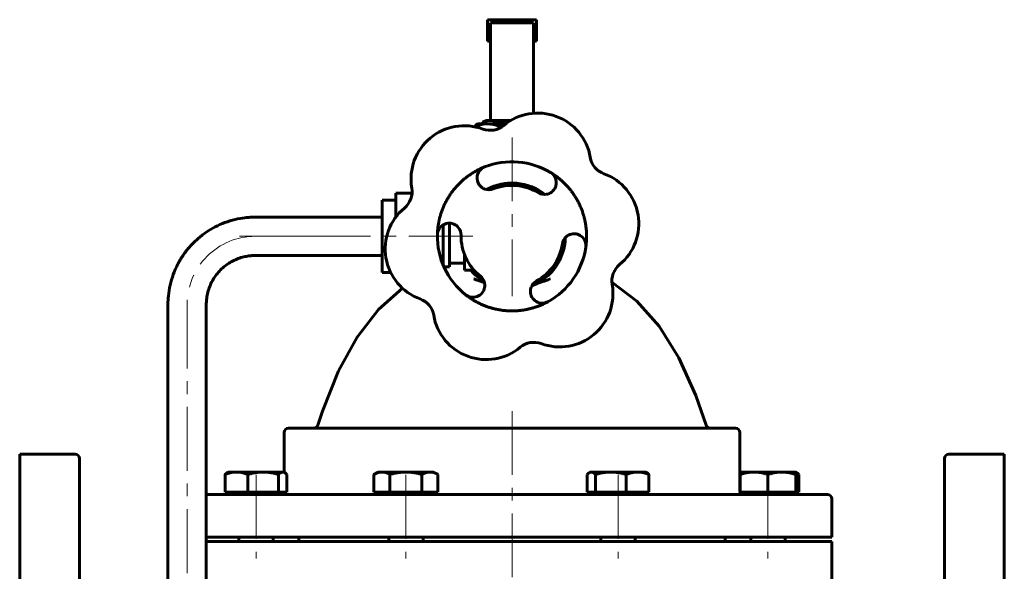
# Model space of a CAD drawing. Header units: millimetres. Extents: x 0 to 594, y 0 to 420.
# Tile 4 of 10: x 90 to 206, y 254 to 318. Entities that reach past the tile are written whole.
import ezdxf

# ---------------------------------------------------------------- set-up
doc = ezdxf.new("R2010")
doc.units = ezdxf.units.MM
doc.linetypes.add('K5LT_AXLED', pattern=[12, 7.5, -1.5, 1.5, -1.5])
doc.linetypes.add('K5LT_BASIC', pattern=[0])
doc.layers.add('Системный слой (1)', color=251, linetype='Continuous', true_color=0x6c6c6c)

# ---------------------------------------------------------------- blocks, each defined once
blk = doc.blocks.new('U0')
at = {"layer": 'Системный слой (1)', "color": 143, "linetype": 'K5LT_BASIC', "lineweight": 60, "true_color": 0x33acca}
for p, q in [((181.09, 265.23), (181.05, 265.24)), ((181.13, 265.21), (181.09, 265.23)), ((181.17, 265.19), (181.13, 265.21)), ((181.25, 265.14), (181.17, 265.19)), ((181.34, 265.06), (181.25, 265.14)), ((181.43, 264.97), (181.34, 265.06))]:
    blk.add_line(p, q, dxfattribs=at)
blk = doc.blocks.new('U1')
at = {"layer": 'Системный слой (1)', "color": 143, "linetype": 'K5LT_BASIC', "lineweight": 60, "true_color": 0x33acca}
for p, q in [((174.52, 265.09), (174.5, 265.09)), ((174.54, 265.1), (174.52, 265.09)), ((174.55, 265.11), (174.54, 265.1))]:
    blk.add_line(p, q, dxfattribs=at)
blk = doc.blocks.new('U2')
at = {"layer": 'Системный слой (1)', "color": 143, "linetype": 'K5LT_BASIC', "lineweight": 60, "true_color": 0x33acca}
for p, q in [((132.54, 292.91), (132.54, 297.15)), ((132.54, 288.67), (132.54, 292.91))]:
    blk.add_line(p, q, dxfattribs=at)
blk = doc.blocks.new('U3')
at = {"layer": 'Системный слой (1)', "color": 143, "linetype": 'K5LT_BASIC', "lineweight": 60, "true_color": 0x33acca}
for p, q in [((156.68, 265.06), (156.59, 264.97)), ((156.77, 265.14), (156.68, 265.06)), ((156.85, 265.19), (156.77, 265.14)), ((156.93, 265.23), (156.85, 265.19)), ((157, 265.25), (156.93, 265.23)), ((157.08, 265.26), (157, 265.25))]:
    blk.add_line(p, q, dxfattribs=at)
blk = doc.blocks.new('U4')
at = {"layer": 'Системный слой (1)', "color": 143, "linetype": 'K5LT_BASIC', "lineweight": 60, "true_color": 0x33acca}
for p, q in [((145.26, 315.81), (144.89, 315.81)), ((150.67, 315.81), (150.29, 315.81))]:
    blk.add_line(p, q, dxfattribs=at)
blk = doc.blocks.new('U5')
at = {"layer": 'Системный слой (1)', "color": 143, "linetype": 'K5LT_BASIC', "lineweight": 60, "true_color": 0x33acca}
for p, q in [((146.09, 306.31), (146.06, 306.3)), ((146.65, 306.42), (146.09, 306.31)), ((147.17, 306.48), (146.65, 306.42)), ((147.65, 306.51), (147.17, 306.48))]:
    blk.add_line(p, q, dxfattribs=at)
blk = doc.blocks.new('U6')
at = {"layer": 'Системный слой (1)', "color": 143, "linetype": 'K5LT_BASIC', "lineweight": 60, "true_color": 0x33acca}
for p, q in [((143.32, 305.78), (143.42, 305.88)), ((143.42, 305.88), (143.52, 305.95)), ((143.52, 305.95), (143.61, 306.01))]:
    blk.add_line(p, q, dxfattribs=at)
blk = doc.blocks.new('U7')
at = {"layer": 'Системный слой (1)', "color": 143, "linetype": 'K5LT_BASIC', "lineweight": 60, "true_color": 0x33acca}
for p, q in [((146.54, 305.77), (146.48, 305.75)), ((146.59, 305.79), (146.54, 305.77)), ((146.65, 305.8), (146.59, 305.79))]:
    blk.add_line(p, q, dxfattribs=at)
blk = doc.blocks.new('U8')
at = {"layer": 'Системный слой (1)', "color": 143, "linetype": 'K5LT_BASIC', "lineweight": 60, "true_color": 0x33acca}
for p, q in [((144.89, 306.11), (144.39, 306.07)), ((143.89, 305.96), (143.35, 305.78)), ((144.39, 306.07), (143.89, 305.96))]:
    blk.add_line(p, q, dxfattribs=at)
blk = doc.blocks.new('U9')
at = {"layer": 'Системный слой (1)', "color": 143, "linetype": 'K5LT_BASIC', "lineweight": 60, "true_color": 0x33acca}
for p, q in [((120.97, 265.25), (120.89, 265.26)), ((121.04, 265.23), (120.97, 265.25)), ((121.12, 265.19), (121.04, 265.23)), ((121.2, 265.14), (121.12, 265.19)), ((121.29, 265.06), (121.2, 265.14)), ((121.38, 264.97), (121.29, 265.06))]:
    blk.add_line(p, q, dxfattribs=at)
blk = doc.blocks.new('U21')
at = {"layer": 'Системный слой (1)', "color": 143, "linetype": 'K5LT_BASIC', "lineweight": 60, "true_color": 0x33acca}
for p, q in [((159.5, 287.54), (162.43, 285.32)), ((162.43, 285.32), (165.05, 282.36)), ((165.05, 282.36), (167.36, 278.66)), ((167.36, 278.66), (169.36, 274.22)), ((169.36, 274.22), (170.55, 270.76))]:
    blk.add_line(p, q, dxfattribs=at)
blk = doc.blocks.new('U22')
at = {"layer": 'Системный слой (1)', "color": 143, "linetype": 'K5LT_BASIC', "lineweight": 60, "true_color": 0x33acca}
for p, q in [((144.28, 287.58), (144.24, 287.59)), ((144.39, 287.55), (144.28, 287.58)), ((144.44, 287.53), (144.39, 287.55)), ((144.46, 287.52), (144.44, 287.53)), ((144.48, 287.52), (144.46, 287.52)), ((144.49, 287.52), (144.48, 287.52)), ((144.48, 287.52), (144.48, 287.52)), ((144.54, 287.5), (144.49, 287.52))]:
    blk.add_line(p, q, dxfattribs=at)
blk = doc.blocks.new('U23')
at = {"layer": 'Системный слой (1)', "color": 143, "linetype": 'K5LT_BASIC', "lineweight": 60, "true_color": 0x33acca}
for p, q in [((150.6, 298.49), (150.03, 298.74)), ((151.14, 298.18), (150.6, 298.49)), ((151.65, 297.82), (151.14, 298.18))]:
    blk.add_line(p, q, dxfattribs=at)
blk = doc.blocks.new('U24')
at = {"layer": 'Системный слой (1)', "color": 143, "linetype": 'K5LT_BASIC', "lineweight": 60, "true_color": 0x33acca}
for p, q in [((150.72, 287.38), (150.56, 287.31)), ((150.85, 287.44), (150.72, 287.38)), ((150.95, 287.47), (150.85, 287.44)), ((151.03, 287.5), (150.95, 287.47)), ((151.11, 287.53), (151.03, 287.5)), ((151.18, 287.55), (151.11, 287.53)), ((151.21, 287.56), (151.18, 287.55)), ((151.23, 287.56), (151.21, 287.56)), ((151.24, 287.57), (151.23, 287.56)), ((151.31, 287.59), (151.24, 287.57))]:
    blk.add_line(p, q, dxfattribs=at)
blk = doc.blocks.new('U25')
at = {"layer": 'Системный слой (1)', "color": 143, "linetype": 'K5LT_BASIC', "lineweight": 60, "true_color": 0x33acca}
for p, q in [((134.94, 286.81), (132.13, 284.32)), ((132.13, 284.32), (129.62, 281.08)), ((129.62, 281.08), (127.43, 277.12)), ((127.43, 277.12), (125.54, 272.41)), ((125.54, 272.41), (125.01, 270.76))]:
    blk.add_line(p, q, dxfattribs=at)
blk = doc.blocks.new('U26')
at = {"layer": 'Системный слой (1)', "color": 143, "linetype": 'K5LT_BASIC', "lineweight": 60, "true_color": 0x33acca}
for start, end in [(51.7608, 118.5945), (291.7608, 358.5945), (219.4348, 238.5945)]:
    blk.add_arc((147.78, 292.91), 6.25, start, end, dxfattribs=at)

msp = doc.modelspace()

# ---------------------------------------------------------------- linework, layer by layer
at = {"layer": 'Системный слой (1)', "color": 143, "linetype": 'K5LT_BASIC', "lineweight": 60, "true_color": 0x33acca}
for p, q in [((144.8862, 318.3265), (150.6698, 318.3265)), ((144.8862, 315.8119), (144.8862, 318.3265)), ((145.2634, 317.9452), (145.2634, 306.5136)), ((150.2926, 317.9452), (145.2634, 317.9452)), ((150.2926, 307.3487), (150.2926, 317.9452)), ((150.6698, 318.3265), (150.6698, 315.8119)), ((143.778, 306.1107), (143.6106, 306.014)), ((143.778, 306.1107), (144.8863, 306.1107)), ((144.8014, 306.5136), (144.3409, 306.2989)), ((144.3409, 306.2989), (144.3409, 306.1107)), ((144.8014, 306.5136), (145.2002, 306.5136)), ((144.8863, 306.1107), (147.044, 306.1107)), ((145.2002, 306.5136), (147.6486, 306.5136)), ((146.0595, 306.2989), (146.0595, 306.1107)), ((146.4819, 305.6943), (146.4819, 305.7534)), ((146.4498, 299.0178), (146.453, 299.0197)), ((134.138, 297.1524), (132.538, 297.1524)), ((134.138, 297.9553), (136.051, 297.9553)), ((134.138, 297.9553), (134.138, 295.4329)), ((123.3295, 295.1606), (117.6613, 295.161)), ((123.6798, 295.1606), (123.3295, 295.1606)), ((132.538, 295.1606), (123.6798, 295.1606)), ((134.138, 295.4329), (134.3557, 295.4329)), ((134.138, 295.4329), (134.138, 295.1565)), ((139.6881, 290.3883), (139.6881, 294.2439)), ((140.438, 294.4515), (140.438, 289.347)), ((123.3292, 290.6606), (117.6611, 290.661)), ((123.6798, 290.6606), (123.3292, 290.6606)), ((132.538, 290.6606), (123.6798, 290.6606)), ((139.3994, 290.3883), (139.6881, 290.3883)), ((139.6881, 289.5765), (139.6881, 290.3883)), ((142.188, 290.8118), (142.188, 288.9406)), ((139.7865, 289.347), (140.438, 289.347)), ((140.438, 289.7674), (142.188, 289.7674)), ((142.188, 288.9406), (143.0688, 288.9406)), ((143.3179, 288.9406), (143.0688, 288.9406)), ((133.5467, 288.6688), (132.538, 288.6688)), ((107.4189, 284.9115), (107.4189, 234.2159)), ((111.9189, 284.9115), (111.9189, 234.2159)), ((173.9984, 270.4106), (121.5575, 270.4106)), ((121.0575, 265.2285), (121.0575, 269.9106)), ((174.4984, 263.1106), (174.4984, 269.9106)), ((90.028, 267.3607), (96.528, 267.3607)), ((90.028, 267.3607), (90.028, 183.6107)), ((97.028, 183.6107), (97.028, 266.8607)), ((198.528, 183.6107), (198.528, 266.8607)), ((205.528, 267.3607), (199.028, 267.3607)), ((205.528, 267.3607), (205.528, 183.6107)), ((114.127, 262.9107), (114.127, 264.9704)), ((114.5019, 265.2607), (114.3873, 265.1945)), ((114.5019, 265.2607), (115.4538, 265.2607)), ((115.4538, 265.2607), (118.593, 265.2607)), ((116.7806, 262.9107), (116.7806, 264.9704)), ((118.593, 265.2607), (120.8911, 265.2607)), ((120.4055, 262.9107), (120.4055, 264.9704)), ((120.8911, 265.2607), (121.0019, 265.2607)), ((121.0019, 265.2607), (121.1165, 265.1945)), ((121.3768, 262.9107), (121.3768, 264.9704)), ((132.0908, 265.2607), (131.588, 264.9704)), ((131.588, 262.9107), (131.588, 264.9704)), ((132.0908, 265.2607), (132.5262, 265.2607)), ((132.5262, 265.2607), (135.3408, 265.2607)), ((133.4644, 262.9107), (133.4644, 264.9704)), ((135.3408, 265.2607), (138.1553, 265.2607)), ((137.2171, 262.9107), (137.2171, 264.9704)), ((138.1553, 265.2607), (138.5908, 265.2607)), ((138.5908, 265.2607), (139.0935, 264.9704)), ((139.0935, 262.9107), (139.0935, 264.9704)), ((156.5903, 262.9107), (156.5903, 264.9704)), ((156.9652, 265.2607), (156.8505, 265.1944)), ((156.9652, 265.2607), (157.0759, 265.2607)), ((157.0759, 265.2607), (159.374, 265.2607)), ((157.5616, 262.9107), (157.5616, 264.9704)), ((159.374, 265.2607), (162.5133, 265.2607)), ((161.1865, 262.9107), (161.1865, 264.9704)), ((162.5133, 265.2607), (163.4652, 265.2607)), ((163.4652, 265.2607), (163.5799, 265.1944)), ((163.8401, 262.9107), (163.8401, 264.9704)), ((174.5541, 265.2607), (174.4984, 265.2285)), ((174.5541, 265.2607), (176.1791, 265.2607)), ((174.5541, 264.9704), (174.5541, 265.2607)), ((174.5541, 262.9107), (174.5541, 264.9704)), ((176.1791, 265.2607), (179.4291, 265.2607)), ((177.8041, 262.9107), (177.8041, 264.9704)), ((179.4291, 265.2607), (181.0541, 265.2607)), ((181.0541, 265.2607), (181.1687, 265.1945)), ((181.0541, 265.2607), (181.0541, 264.9704)), ((181.0541, 262.9107), (181.0541, 264.9704)), ((181.429, 262.9107), (181.429, 264.9704)), ((184.778, 262.6106), (111.9189, 262.6106)), ((115.4538, 262.9107), (114.127, 262.9107)), ((114.5019, 262.9107), (114.5019, 262.6106)), ((116.7806, 262.9107), (115.4538, 262.9107)), ((118.593, 262.9107), (116.7806, 262.9107)), ((120.4055, 262.9107), (118.593, 262.9107)), ((120.8911, 262.9107), (120.4055, 262.9107)), ((121.3768, 262.9107), (120.8911, 262.9107)), ((121.0019, 262.9107), (121.0019, 262.6106)), ((132.5262, 262.9107), (131.588, 262.9107)), ((132.0908, 262.9107), (132.0908, 262.6106)), ((133.4644, 262.9107), (132.5262, 262.9107)), ((135.3408, 262.9107), (133.4644, 262.9107)), ((137.2171, 262.9107), (135.3408, 262.9107)), ((138.1553, 262.9107), (137.2171, 262.9107)), ((139.0935, 262.9107), (138.1553, 262.9107)), ((138.5908, 262.9107), (138.5908, 262.6106)), ((157.0759, 262.9107), (156.5903, 262.9107)), ((156.9652, 262.9107), (156.9652, 262.6106)), ((157.5616, 262.9107), (157.0759, 262.9107)), ((159.374, 262.9107), (157.5616, 262.9107)), ((161.1865, 262.9107), (159.374, 262.9107)), ((162.5133, 262.9107), (161.1865, 262.9107)), ((163.8401, 262.9107), (162.5133, 262.9107)), ((163.4652, 262.9107), (163.4652, 262.6106)), ((174.5541, 262.9107), (174.5401, 262.9107)), ((176.1791, 262.9107), (174.5541, 262.9107)), ((174.5541, 262.9107), (174.5541, 262.6106)), ((177.8041, 262.9107), (176.1791, 262.9107)), ((179.4291, 262.9107), (177.8041, 262.9107)), ((181.0541, 262.9107), (179.4291, 262.9107)), ((181.429, 262.9107), (181.0541, 262.9107)), ((181.0541, 262.9107), (181.0541, 262.6106)), ((185.278, 257.6106), (185.278, 262.1106)), ((111.9189, 257.6106), (185.278, 257.6106)), ((115.7519, 257.6106), (115.7519, 257.1106)), ((119.7519, 257.6106), (119.7519, 257.1106)), ((122.778, 257.6106), (122.778, 257.1106)), ((133.3408, 257.6106), (133.3408, 257.1106)), ((137.3408, 257.6106), (137.3408, 257.1106)), ((158.2152, 257.6106), (158.2152, 257.1106)), ((162.2152, 257.6106), (162.2152, 257.1106)), ((172.778, 257.6106), (172.778, 257.1106)), ((175.8041, 257.6106), (175.8041, 257.1106)), ((179.8041, 257.6106), (179.8041, 257.1106)), ((185.278, 257.1106), (111.9189, 257.1106)), ((185.278, 257.1106), (185.278, 252.1106))]:
    msp.add_line(p, q, dxfattribs=at)
at = {"layer": 'Системный слой (1)', "color": 30, "linetype": 'K5LT_AXLED', "lineweight": 18, "true_color": 0xff8000}
for p, q in [((147.778, 304.5195), (147.778, 285.9092)), ((123.3294, 292.9106), (115.6612, 292.9111)), ((123.6798, 292.9106), (144.188, 292.9106)), ((109.6689, 284.9115), (109.6689, 232.2109)), ((147.778, 272.4106), (147.778, 246.6107)), ((117.7519, 264.9107), (117.7519, 255.1106)), ((135.3408, 264.9107), (135.3408, 255.1106)), ((160.2152, 264.9107), (160.2152, 255.1106)), ((177.8041, 264.9107), (177.8041, 255.1106))]:
    msp.add_line(p, q, dxfattribs=at)
at = {"layer": 'Системный слой (1)', "color": 143, "linetype": 'K5LT_BASIC', "lineweight": 60, "true_color": 0x33acca}
for centre, radius, start, end in [((150.8062, 301.1199), 6.25, 9.751813, 129.751813), ((142.1827, 299.6378), 6.25, 69.751813, 189.751813), ((145.2109, 307.8471), 2.5, 249.751813, 309.751813), ((147.778, 292.9106), 8.75, 58.820187, 111.53515), ((159.4298, 302.602), 2.5, 189.751813, 249.751813), ((145.0761, 299.7573), 1.3895, 111.53515, 230.099445), ((151.5887, 299.2079), 1.3895, 300.255893, 58.820187), ((156.4015, 294.3927), 6.25, 309.751813, 69.751813), ((133.5591, 298.1557), 2.5, 309.751813, 9.751813), ((145.0761, 299.7573), 1.3895, 230.099445, 250.183555), ((145.0761, 299.7573), 1.3895, 250.183555, 291.53515), ((147.778, 292.9106), 5.971, 58.820187, 111.53515), ((151.5887, 299.2079), 1.3895, 238.820187, 280.171782), ((151.5887, 299.2079), 1.3895, 280.171782, 300.255893), ((139.1544, 291.4285), 6.25, 129.751813, 249.751813), ((140.419, 293.0622), 1.3895, 60.255893, 178.820187), ((140.419, 293.0622), 1.3895, 40.171782, 60.255893), ((140.419, 293.0622), 1.3895, 358.820187, 40.171782), ((147.778, 292.9106), 8.75, 178.820187, 231.53515), ((147.778, 292.9106), 5.971, 178.820187, 231.53515), ((155.0583, 291.8271), 1.3895, 130.183555, 171.53515), ((147.778, 292.9106), 6.25, 347.082602, 356.818336), ((155.0583, 291.8271), 1.3895, 110.099445, 130.183555), ((155.0583, 291.8271), 1.3895, 351.53515, 110.099445), ((147.778, 292.9106), 5.971, 298.820187, 351.53515), ((147.778, 292.9106), 8.75, 298.820187, 351.53515), ((161.9968, 287.6655), 2.5, 129.751813, 189.751813), ((143.1995, 287.1474), 1.3895, 10.183555, 51.53515), ((151.3262, 286.4618), 1.3895, 118.820187, 160.171782), ((143.1995, 287.1474), 1.3895, 231.53515, 350.099445), ((143.1995, 287.1474), 1.3895, 350.099445, 10.183555), ((151.3262, 286.4618), 1.3895, 160.171782, 180.255893), ((151.3262, 286.4618), 1.3895, 180.255893, 298.820187), ((153.3733, 286.1834), 6.25, 249.751813, 9.751813), ((136.1261, 283.2193), 2.5, 9.751813, 69.751813), ((144.7497, 284.7013), 6.25, 189.751813, 309.751813), ((150.345, 277.9741), 2.5, 69.751813, 129.751813), ((121.5575, 269.9106), 0.5, 90, 180), ((173.9984, 269.9106), 0.5, 0, 90), ((96.528, 266.8607), 0.5, 0, 90), ((199.028, 266.8607), 0.5, 90, 180), ((120.5575, 263.1106), 0.5, 332.715779, 336.428073), ((174.9984, 263.1106), 0.5, 180, 207.284221), ((184.778, 262.1106), 0.5, 0, 90)]:
    msp.add_arc(centre, radius, start, end, dxfattribs=at)
for centre, major_axis in [((117.6612, 292.911), (0.0001, 2.25)), ((123.3294, 292.9106), (0.0001, 2.25)), ((117.6612, 292.911), (-0.0001, -2.25))]:
    msp.add_ellipse(centre, major_axis=major_axis, ratio=0.04380466, start_param=0, end_param=0.00151061, dxfattribs=at)
at = {"layer": 'Системный слой (1)', "color": 30, "linetype": 'K5LT_AXLED', "lineweight": 18, "true_color": 0xff8000}
for centre, major_axis, ratio, start_param, end_param in [((117.6612, 284.911), (-0.2752, 7.9953), 0.99903898, 6.24874698, 7.81954332), ((123.6798, 292.9227), (8, 0), 0.00150916, 4.66857024, 4.71238898)]:
    msp.add_ellipse(centre, major_axis=major_axis, ratio=ratio, start_param=start_param, end_param=end_param, dxfattribs=at)
at = {"layer": 'Системный слой (1)', "color": 143, "linetype": 'K5LT_BASIC', "lineweight": 60, "true_color": 0x33acca}
for points, weights, degree in [([(145.2002, 306.5136), (144.8014, 306.5136), (144.3409, 306.2989)], [1, 1.04428104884, 1.01222688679], 2), ([(146.4819, 305.7534), (145.6268, 306.1107), (144.8863, 306.1107)], [1, 1.0379548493, 1], 2), ([(146.0595, 306.2989), (145.599, 306.5136), (145.2002, 306.5136)], [1.01222688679, 1.04428104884, 1], 2), ([(139.0298, 293.0908), (139.1047, 296.7279), (141.1821, 299.7144), (144.5661, 301.0498)], [1, 0.888340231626, 0.888340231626, 1], 3), ([(152.3081, 300.3966), (155.4205, 298.5132), (156.9682, 295.2209), (156.4326, 291.6226)], [1, 0.888340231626, 0.888340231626, 1], 3), ([(151.996, 285.2444), (148.8087, 283.4907), (145.1836, 283.7965), (142.3352, 286.0594)], [1, 0.888340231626, 0.888340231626, 1], 3), ([(115.4538, 265.2607), (114.838, 265.2607), (114.127, 264.9704)], [1, 1.0379548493, 1], 2), ([(114.127, 264.9704), (114.2642, 265.1234), (114.3872, 265.1945)], [1, 1.01965971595, 1.01895289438], 2), ([(116.7806, 264.9704), (116.0696, 265.2607), (115.4538, 265.2607)], [1, 1.0379548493, 1], 2), ([(118.593, 265.2607), (117.7519, 265.2607), (116.7806, 264.9704)], [1, 1.0379548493, 1], 2), ([(120.4055, 264.9704), (119.4342, 265.2607), (118.593, 265.2607)], [1, 1.0379548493, 1], 2), ([(120.8911, 265.2607), (120.6658, 265.2607), (120.4055, 264.9704)], [1, 1.0379548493, 1], 2), ([(132.5262, 265.2607), (132.0908, 265.2607), (131.588, 264.9704)], [1, 1.0379548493, 1], 2), ([(133.4644, 264.9704), (132.9616, 265.2607), (132.5262, 265.2607)], [1, 1.0379548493, 1], 2), ([(135.3408, 265.2607), (134.4699, 265.2607), (133.4644, 264.9704)], [1, 1.0379548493, 1], 2), ([(137.2171, 264.9704), (136.2116, 265.2607), (135.3408, 265.2607)], [1, 1.0379548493, 1], 2), ([(138.1553, 265.2607), (137.7199, 265.2607), (137.2171, 264.9704)], [1, 1.0379548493, 1], 2), ([(139.0935, 264.9704), (138.5908, 265.2607), (138.1553, 265.2607)], [1, 1.0379548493, 1], 2), ([(157.5616, 264.9704), (157.3013, 265.2607), (157.0759, 265.2607)], [1, 1.0379548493, 1], 2), ([(159.374, 265.2607), (158.5329, 265.2607), (157.5616, 264.9704)], [1, 1.0379548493, 1], 2), ([(161.1865, 264.9704), (160.2152, 265.2607), (159.374, 265.2607)], [1, 1.0379548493, 1], 2), ([(162.5133, 265.2607), (161.8975, 265.2607), (161.1865, 264.9704)], [1, 1.0379548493, 1], 2), ([(163.8401, 264.9704), (163.1291, 265.2607), (162.5133, 265.2607)], [1, 1.0379548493, 1], 2), ([(163.5798, 265.1945), (163.7029, 265.1234), (163.8401, 264.9704)], [1.01895293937, 1.01965908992, 1], 2), ([(176.1791, 265.2607), (175.4249, 265.2607), (174.5541, 264.9704)], [1, 1.0379548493, 1], 2), ([(177.8041, 264.9704), (176.9332, 265.2607), (176.1791, 265.2607)], [1, 1.0379548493, 1], 2), ([(179.4291, 265.2607), (178.6749, 265.2607), (177.8041, 264.9704)], [1, 1.0379548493, 1], 2), ([(181.0541, 264.9704), (180.1832, 265.2607), (179.4291, 265.2607)], [1, 1.0379548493, 1], 2)]:
    msp.add_rational_spline(points, weights, degree=degree, dxfattribs=at)
for points, knots in [([(147.3733, 299.148), (147.3498, 299.1465), (147.3263, 299.1449), (147.1811, 299.1343), (147.0598, 299.1217), (146.8185, 299.0892), (146.6984, 299.0693), (146.5371, 299.0376), (146.4949, 299.0292), (146.4273, 299.0139), (146.4015, 299.008), (146.3758, 299.002)], [3.14351945, 3.14351945, 3.14351945, 3.14351945, 3.89535912, 3.89535912, 7.79071824, 7.79071824, 11.68607737, 11.68607737, 13.0650344, 13.0650344, 13.9139741, 13.9139741, 13.9139741, 13.9139741]), ([(117.6613, 295.161), (117.6572, 295.161), (117.653, 295.161), (117.6415, 295.161), (117.6341, 295.161), (117.6132, 295.1609), (117.5996, 295.1608), (117.5598, 295.1605), (117.5337, 295.1602), (117.4562, 295.1591), (117.405, 295.1579), (117.2522, 295.1533), (117.1508, 295.1488), (116.8509, 295.1308), (116.6528, 295.1132), (116.0686, 295.0439), (115.6843, 294.9759), (114.896, 294.7895), (114.4929, 294.6675), (113.7046, 294.3749), (113.3194, 294.2042), (112.5724, 293.8166), (112.2106, 293.5996), (111.5162, 293.1224), (111.1835, 292.8622), (110.5522, 292.3024), (110.2537, 292.0027), (109.6953, 291.3683), (109.4356, 291.0335), (108.9589, 290.3336), (108.7421, 289.9684), (108.3549, 289.2133), (108.1846, 288.8232), (107.8933, 288.024), (107.7724, 287.6149), (107.5821, 286.7837), (107.5129, 286.3616), (107.436, 285.5962), (107.4189, 285.2539), (107.4189, 284.9115)], [0, 0, 0, 0, 0.01328167, 0.01328167, 0.0365246, 0.0365246, 0.07969004, 0.07969004, 0.16270049, 0.16270049, 0.32540098, 0.32540098, 0.64748155, 0.64748155, 1.27836086, 1.27836086, 2.51355586, 2.51355586, 3.84540292, 3.84540292, 5.17828381, 5.17828381, 6.51249995, 6.51249995, 7.84828616, 7.84828616, 9.18601032, 9.18601032, 10.52607175, 10.52607175, 11.86882487, 11.86882487, 13.21456077, 13.21456077, 14.56342494, 14.56342494, 15.91568139, 15.91568139, 17, 17, 17, 17]), ([(117.4634, 290.6576), (117.454, 290.6573), (117.4447, 290.6569), (117.4212, 290.656), (117.4072, 290.6554), (117.3673, 290.6535), (117.3416, 290.6522), (117.2666, 290.6477), (117.2175, 290.6441), (117.0726, 290.6316), (116.977, 290.6209), (116.6958, 290.5824), (116.5111, 290.5477), (116.0993, 290.4494), (115.8735, 290.3805), (115.4321, 290.2155), (115.2164, 290.1194), (114.7981, 289.9012), (114.5956, 289.7791), (114.2069, 289.5107), (114.0208, 289.3644), (113.6675, 289.0498), (113.5005, 288.8813), (113.1881, 288.5248), (113.0428, 288.3367), (112.7763, 287.9434), (112.6551, 287.7383), (112.4388, 287.3141), (112.3437, 287.095), (112.1812, 286.6462), (112.1139, 286.4164), (112.0082, 285.9497), (111.9699, 285.7127), (111.9281, 285.2873), (111.9189, 285.0994), (111.9189, 284.9115)], [0, 0, 0, 0, 0.06247888, 0.06247888, 0.15619719, 0.15619719, 0.3280141, 0.3280141, 0.6560282, 0.6560282, 1.29643669, 1.29643669, 2.54601444, 2.54601444, 4.11278416, 4.11278416, 5.68063667, 5.68063667, 7.24996938, 7.24996938, 8.8212299, 8.8212299, 10.39492948, 10.39492948, 11.97152695, 11.97152695, 13.55141077, 13.55141077, 15.13475659, 15.13475659, 16.72191398, 16.72191398, 18.31303988, 18.31303988, 19.56117949, 19.56117949, 19.56117949, 19.56117949]), ([(117.6611, 290.661), (117.6479, 290.661), (117.6347, 290.6609), (117.6083, 290.6608), (117.5952, 290.6606), (117.5688, 290.6603), (117.5556, 290.66), (117.5293, 290.6595), (117.5161, 290.6592), (117.4898, 290.6585), (117.4766, 290.6581), (117.4634, 290.6576)], [0, 0, 0, 0, 0.087764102, 0.087764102, 0.175528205, 0.175528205, 0.263292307, 0.263292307, 0.351056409, 0.351056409, 0.438820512, 0.438820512, 0.438820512, 0.438820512]), ([(143.3186, 287.9095), (143.32, 287.9086), (143.3218, 287.9079), (143.6642, 287.7676), (144.0036, 287.6531), (144.2436, 287.5882)], [-0.189155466, -0.189155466, -0.189155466, -0.189155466, -0.188193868, -0.188193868, 0, 0, 0, 0]), ([(152.2372, 287.9099), (152.2361, 287.9087), (152.2347, 287.9081), (151.9277, 287.7822), (151.6242, 287.6769), (151.3643, 287.6025), (151.3381, 287.5952), (151.3123, 287.5882)], [-0.201132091, -0.201132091, -0.201132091, -0.201132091, -0.200289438, -0.200289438, -0.020226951, -0.020226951, 0, 0, 0, 0]), ([(124.5285, 270.4106), (124.5285, 270.4106), (124.5285, 270.4106), (124.5497, 270.412), (124.571, 270.412), (124.5972, 270.4154), (124.6022, 270.4162), (124.6154, 270.4183), (124.6236, 270.4198), (124.6356, 270.4224), (124.6395, 270.4233), (124.6452, 270.4246), (124.647, 270.4251), (124.6497, 270.4257), (124.6505, 270.426), (124.6523, 270.4264), (124.6531, 270.4266), (124.6548, 270.4271), (124.6556, 270.4273), (124.658, 270.4279), (124.6596, 270.4283), (124.6644, 270.4297), (124.6676, 270.4306), (124.677, 270.4334), (124.6833, 270.4354), (124.7019, 270.4417), (124.7142, 270.4465), (124.7468, 270.4604), (124.7667, 270.4706), (124.8045, 270.4932), (124.8225, 270.5056), (124.8562, 270.5325), (124.8721, 270.547), (124.9024, 270.5783), (124.9168, 270.5952), (124.9433, 270.6309), (124.9554, 270.6498), (124.977, 270.6888), (124.9865, 270.7089), (124.9989, 270.7408), (125.0029, 270.7521), (125.0064, 270.7636)], [0, 0, 0, 0, 0.00074072, 0.00074072, 2.91035655, 2.91035655, 3.60632848, 3.60632848, 4.7453653, 4.7453653, 5.28645613, 5.28645613, 5.54349723, 5.54349723, 5.66560266, 5.66560266, 5.78770809, 5.78770809, 5.90273495, 5.90273495, 6.12924938, 6.12924938, 6.58050861, 6.58050861, 7.47948777, 7.47948777, 9.27744609, 9.27744609, 12.32822842, 12.32822842, 15.30401117, 15.30401117, 18.23450258, 18.23450258, 21.26025462, 21.26025462, 24.32074696, 24.32074696, 27.35809857, 27.35809857, 29, 29, 29, 29]), ([(171.0277, 270.4106), (171.0277, 270.4106), (171.0277, 270.4106), (171.0065, 270.412), (170.9852, 270.412), (170.9591, 270.4154), (170.954, 270.4162), (170.9408, 270.4183), (170.9326, 270.4198), (170.9206, 270.4224), (170.9167, 270.4233), (170.9111, 270.4246), (170.9092, 270.4251), (170.9066, 270.4257), (170.9057, 270.426), (170.904, 270.4264), (170.9031, 270.4266), (170.9014, 270.4271), (170.9006, 270.4273), (170.8982, 270.4279), (170.8966, 270.4283), (170.8918, 270.4297), (170.8887, 270.4306), (170.8792, 270.4334), (170.8729, 270.4354), (170.8543, 270.4417), (170.842, 270.4465), (170.8094, 270.4604), (170.7895, 270.4706), (170.7517, 270.4932), (170.7338, 270.5056), (170.7, 270.5325), (170.6841, 270.547), (170.6538, 270.5783), (170.6395, 270.5952), (170.613, 270.6309), (170.6008, 270.6498), (170.5792, 270.6888), (170.5698, 270.7089), (170.5573, 270.7408), (170.5534, 270.7521), (170.5498, 270.7636)], [0, 0, 0, 0, 0.00074072, 0.00074072, 2.9104658, 2.9104658, 3.60624263, 3.60624263, 4.74536831, 4.74536831, 5.28648737, 5.28648737, 5.54353524, 5.54353524, 5.66564073, 5.66564073, 5.78774622, 5.78774622, 5.90277314, 5.90277314, 6.12928769, 6.12928769, 6.58054714, 6.58054714, 7.47952675, 7.47952675, 9.27748597, 9.27748597, 12.32832447, 12.32832447, 15.30425801, 15.30425801, 18.23496539, 18.23496539, 21.26075614, 21.26075614, 24.32099872, 24.32099872, 27.3577547, 27.3577547, 29, 29, 29, 29])]:
    msp.add_open_spline(points, degree=3, knots=knots, dxfattribs=at)

# ---------------------------------------------------------------- block references
at = {"layer": 'Системный слой (1)'}
for name in ['U4', 'U8', 'U5', 'U6', 'U7', 'U26', 'U23', 'U2', 'U25', 'U22', 'U24', 'U21', 'U9', 'U3', 'U1', 'U0']:
    msp.add_blockref(name, (0, 0), dxfattribs=at)

doc.saveas('drawing.dxf')
